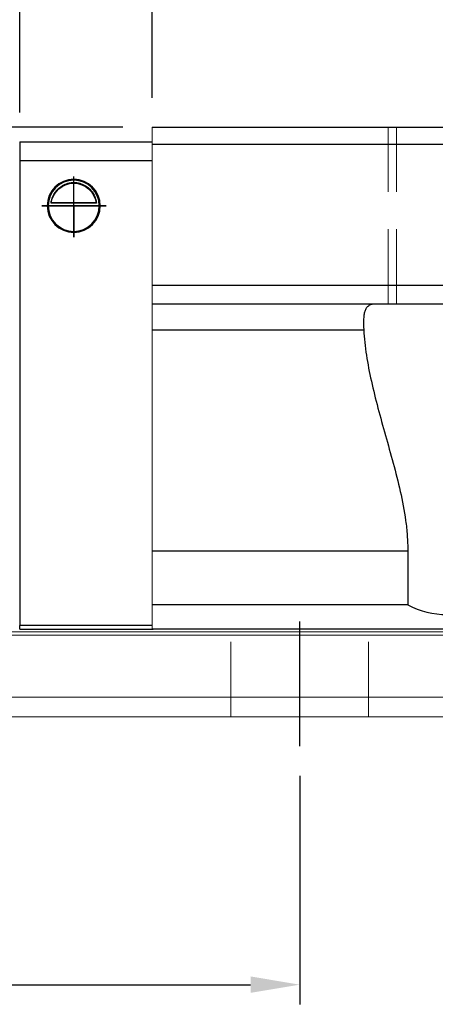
# Model space of a CAD drawing. Header units: millimetres. Extents: x 60 to 594, y 619 to 791.
# Tile 3 of 53: x 377 to 419, y 619 to 719. Entities that reach past the tile are written whole.
import ezdxf

# ---------------------------------------------------------------- set-up
doc = ezdxf.new("R2010")
doc.units = ezdxf.units.MM
doc.header["$LTSCALE"] = 2
doc.header["$PDSIZE"] = -1
for name, pattern in [('CENTER', [10.16, 6.35, -1.27, 1.27, -1.27]), ('DASHED', [0.75, 0.5, -0.25]), ('HIDDEN', [1.905, 1.27, -0.635])]:
    doc.linetypes.add(name, pattern=pattern)
for name, color, linetype in [('2', 7, 'Continuous'), ('CL', 1, 'CENTER'), ('DIM', 4, 'Continuous'), ('HID', 2, 'DASHED'), ('OUT', 3, 'Continuous')]:
    doc.layers.add(name, color=color, linetype=linetype)
doc.styles.add('DIM-7', font='SIMPLEX.shx', dxfattribs={"width": 0.7, "bigfont": 'chineset.shx'})
doc.dimstyles.new('CNS', dxfattribs={"dimtxt": 3.5, "dimasz": 2.5, "dimexe": 1, "dimexo": 1.5, "dimgap": 0.09, "dimtad": 0, "dimdsep": 46, "dimtxsty": 'DIM-7', "dimcen": 0.09, "dimclrd": 1, "dimclre": 1, "dimclrt": 4, "dimadec": 0, "dimazin": 0, "dimtfac": 1, "dimtix": 1, "dimtmove": 2, "dimatfit": 3, "dimfxl": 1, "dimtvp": 0.971429, "dimtolj": 1, "dimarcsym": 0})

# ---------------------------------------------------------------- blocks, each defined once
blk = doc.blocks.new('*D7')
at = {"color": 7, "lineweight": -2, "transparency": 16777216}
for p, q in [((300.38, 642.34), (300.38, 619.07)), ((405.38, 642.34), (405.38, 619.07)), ((305.38, 621.07), (400.38, 621.07))]:
    blk.add_line(p, q, dxfattribs=at)
at = {"color": 7, "transparency": 16777216}
for points in [[(305.38, 621.91), (305.38, 620.24), (300.38, 621.07)], [(400.38, 621.91), (400.38, 620.24), (405.38, 621.07)]]:
    blk.add_solid(points, dxfattribs=at)
at = {"layer": 'DEFPOINTS', "color": 0, "transparency": 16777216}
for p in [(300.38, 645.34), (405.38, 645.34), (405.38, 621.07)]:
    blk.add_point(p, dxfattribs=at)
at = {"color": 7, "transparency": 16777216, "insert": (352.88, 626.17), "char_height": 7, "attachment_point": 5, "style": 'DIM-7'}
blk.add_mtext('\\A1;105', dxfattribs=at)
blk = doc.blocks.new('*D19')
at = {"color": 7, "lineweight": -2, "transparency": 16777216}
for p, q in [((390.38, 711.34), (390.38, 736.21)), ((530.38, 711.34), (530.38, 736.21)), ((525.38, 734.21), (395.38, 734.21))]:
    blk.add_line(p, q, dxfattribs=at)
at = {"color": 7, "transparency": 16777216}
for points in [[(395.38, 735.04), (395.38, 733.37), (390.38, 734.21)], [(525.38, 735.04), (525.38, 733.37), (530.38, 734.21)]]:
    blk.add_solid(points, dxfattribs=at)
at = {"layer": 'DEFPOINTS', "color": 0, "transparency": 16777216}
for p in [(390.38, 734.21), (390.38, 708.34), (530.38, 708.34)]:
    blk.add_point(p, dxfattribs=at)
at = {"color": 7, "transparency": 16777216, "insert": (460.38, 739.31), "char_height": 7, "attachment_point": 5, "style": 'DIM-7'}
blk.add_mtext('\\A1;140', dxfattribs=at)
blk = doc.blocks.new('*D6')
at = {"color": 7, "lineweight": -2, "transparency": 16777216}
for p, q in [((373.38, 709.49), (373.38, 761.27)), ((547.38, 709.49), (547.38, 761.27)), ((542.38, 759.27), (378.38, 759.27))]:
    blk.add_line(p, q, dxfattribs=at)
at = {"color": 7, "transparency": 16777216}
for points in [[(378.38, 760.1), (378.38, 758.44), (373.38, 759.27)], [(542.38, 760.1), (542.38, 758.44), (547.38, 759.27)]]:
    blk.add_solid(points, dxfattribs=at)
at = {"layer": 'DEFPOINTS', "color": 0, "transparency": 16777216}
for p in [(373.38, 759.27), (373.38, 706.49), (547.38, 706.49)]:
    blk.add_point(p, dxfattribs=at)
at = {"color": 7, "transparency": 16777216, "insert": (460.38, 764.37), "char_height": 7, "attachment_point": 5, "style": 'DIM-7'}
blk.add_mtext('\\A1;174', dxfattribs=at)
blk = doc.blocks.new('*D22')
at = {"layer": 'DEFPOINTS', "color": 0, "transparency": 16777216}
for p in [(543.88, 746.04), (376.88, 706.84), (543.88, 706.84)]:
    blk.add_point(p, dxfattribs=at)
at = {"layer": 'DIM', "color": 7, "lineweight": -2, "transparency": 16777216}
for p, q in [((376.88, 709.84), (376.88, 748.04)), ((543.88, 709.84), (543.88, 748.04)), ((381.88, 746.04), (538.88, 746.04))]:
    blk.add_line(p, q, dxfattribs=at)
at = {"layer": 'DIM', "color": 7, "transparency": 16777216}
for points in [[(381.88, 746.88), (381.88, 745.21), (376.88, 746.04)], [(538.88, 746.88), (538.88, 745.21), (543.88, 746.04)]]:
    blk.add_solid(points, dxfattribs=at)
at = {"layer": 'DIM', "color": 7, "transparency": 16777216, "insert": (460.38, 751.14), "char_height": 7, "attachment_point": 5, "style": 'DIM-7'}
blk.add_mtext('\\A1;167', dxfattribs=at)
blk = doc.blocks.new('*D24')
at = {"layer": 'DEFPOINTS', "color": 0, "transparency": 16777216}
for p in [(353.83, 708.34), (390.38, 708.34), (360.88, 697.84)]:
    blk.add_point(p, dxfattribs=at)
at = {"layer": 'DIM', "color": 7, "lineweight": -2, "transparency": 16777216}
for p, q in [((353.83, 713.34), (353.83, 718.34)), ((387.38, 708.34), (351.83, 708.34)), ((353.83, 697.84), (353.83, 708.34)), ((357.88, 697.84), (351.83, 697.84)), ((353.83, 692.84), (353.83, 687.84))]:
    blk.add_line(p, q, dxfattribs=at)
at = {"layer": 'DIM', "color": 7, "transparency": 16777216}
for points in [[(353, 713.34), (354.67, 713.34), (353.83, 708.34)], [(353, 692.84), (354.67, 692.84), (353.83, 697.84)]]:
    blk.add_solid(points, dxfattribs=at)
at = {"layer": 'DIM', "color": 7, "transparency": 16777216, "insert": (348.73, 703.09), "char_height": 7, "attachment_point": 5, "rotation": 90, "style": 'DIM-7'}
blk.add_mtext('\\A1;10.5', dxfattribs=at)
blk = doc.blocks.new('*D25')
at = {"color": 7, "lineweight": -2, "transparency": 16777216}
for p, q in [((360.88, 700.87), (360.88, 761.27)), ((373.38, 709.49), (373.38, 761.27)), ((355.88, 759.27), (350.88, 759.27)), ((360.88, 759.27), (373.38, 759.27)), ((378.38, 759.27), (383.38, 759.27))]:
    blk.add_line(p, q, dxfattribs=at)
at = {"color": 7, "transparency": 16777216}
for points in [[(355.88, 760.1), (355.88, 758.44), (360.88, 759.27)], [(378.38, 760.1), (378.38, 758.44), (373.38, 759.27)]]:
    blk.add_solid(points, dxfattribs=at)
at = {"layer": 'DEFPOINTS', "color": 0, "transparency": 16777216}
for p in [(373.38, 759.27), (373.38, 706.49), (360.88, 697.87)]:
    blk.add_point(p, dxfattribs=at)
at = {"color": 7, "transparency": 16777216, "insert": (367.13, 766.2), "char_height": 7, "attachment_point": 5, "style": 'DIM-7'}
blk.add_mtext('\\A1;(12.5)', dxfattribs=at)

msp = doc.modelspace()

# ---------------------------------------------------------------- linework, layer by layer
at = {"layer": '2', "color": 0, "linetype": 'Continuous'}
for p, q in [((376.88, 706.837), (376.88, 704.937)), ((376.88, 706.837), (390.38, 706.837)), ((376.88, 704.937), (390.38, 704.937)), ((376.88, 704.937), (376.88, 657.637)), ((384.689, 700.612), (380.071, 700.612)), ((384.661, 700.637), (380.1, 700.637)), ((379.78, 700.337), (384.98, 700.337)), ((376.88, 657.237), (376.88, 657.637)), ((390.38, 657.637), (376.88, 657.637)), ((376.88, 657.237), (390.459, 657.237))]:
    msp.add_line(p, q, dxfattribs=at)
for radius, start, end in [(2.7, 90, 270), (2.6, 90, 270), (2.7, 270, 90), (2.6, 270, 90)]:
    msp.add_arc((382.38, 700.337), radius, start, end, dxfattribs=at)
at = {"layer": '2', "color": 0, "linetype": 'Continuous', "extrusion": (0, 0, -1)}
for start, end in [(7.49472, 90), (90, 172.50528)]:
    msp.add_arc((-382.38, 700.337), 2.3, start, end, dxfattribs=at)
at = {"layer": '2', "color": 0, "linetype": 'Continuous'}
for points, knots in [([(380.071, 700.612), (380.098, 700.844), (380.16, 701.071), (380.332, 701.477), (380.443, 701.661), (380.759, 702.062), (380.987, 702.257), (381.407, 702.502), (381.588, 702.58), (381.901, 702.667), (382.023, 702.691), (382.225, 702.712), (382.303, 702.717), (382.38, 702.717)], [0, 0, 0, 0, 0.187135, 0.187135, 0.3722972, 0.3722972, 0.651232, 0.651232, 0.8354912, 0.8354912, 0.9393137, 0.9393137, 1, 1, 1, 1]), ([(382.38, 702.717), (382.506, 702.717), (382.633, 702.705), (382.929, 702.655), (383.092, 702.605), (383.531, 702.422), (383.787, 702.25), (384.179, 701.856), (384.331, 701.649), (384.543, 701.229), (384.616, 701.022), (384.671, 700.741), (384.681, 700.677), (384.689, 700.612)], [0, 0, 0, 0, 0.0998047, 0.0998047, 0.2515472, 0.2515472, 0.5439534, 0.5439534, 0.769985, 0.769985, 0.9482846, 0.9482846, 1, 1, 1, 1])]:
    msp.add_open_spline(points, degree=3, knots=knots, dxfattribs=at)
for points in [[(380.1, 700.637), (380.09, 700.628), (380.081, 700.62), (380.071, 700.612)], [(384.689, 700.612), (384.68, 700.62), (384.67, 700.628), (384.661, 700.637)]]:
    msp.add_open_spline(points, degree=3, dxfattribs=at)
at = {"layer": 'CL', "color": 0}
msp.add_line((405.38, 645.337), (405.38, 660.487), dxfattribs=at)
at = {"layer": 'DIM', "color": 0}
for p, q in [((382.38, 697.147), (382.38, 703.308)), ((385.691, 700.337), (379.145, 700.337)), ((379.145, 700.337), (382.38, 700.337)), ((382.38, 700.337), (385.691, 700.337)), ((382.38, 700.337), (382.38, 697.147))]:
    msp.add_line(p, q, dxfattribs=at)
at = {"layer": 'HID', "color": 7, "linetype": 'HIDDEN', "lineweight": 0, "ltscale": 3}
for p, q in [((414.38, 690.337), (414.38, 708.337)), ((415.23, 690.337), (415.23, 708.337))]:
    msp.add_line(p, q, dxfattribs=at)
at = {"layer": 'HID', "color": 0, "linetype": 'HIDDEN', "lineweight": 0, "ltscale": 3}
for p, q in [((398.38, 648.337), (398.38, 657.237)), ((412.38, 648.337), (412.38, 657.237))]:
    msp.add_line(p, q, dxfattribs=at)
at = {"layer": 'OUT', "color": 7, "linetype": 'Continuous', "lineweight": 15}
msp.add_line((390.38, 708.337), (390.38, 657.237), dxfattribs=at)
at = {"layer": 'OUT', "color": 7}
for p, q in [((390.38, 708.337), (530.38, 708.337)), ((530.38, 706.587), (390.38, 706.587)), ((530.38, 692.237), (390.38, 692.237)), ((530.38, 690.337), (390.38, 690.337)), ((390.38, 687.707), (411.901, 687.707)), ((390.38, 665.237), (416.38, 665.237)), ((416.38, 665.237), (416.38, 659.737)), ((416.38, 659.737), (390.38, 659.737)), ((530.38, 657.237), (390.38, 657.237))]:
    msp.add_line(p, q, dxfattribs=at)
at = {"layer": 'OUT', "color": 0, "linetype": 'Continuous', "lineweight": 15}
for p, q in [((334.122, 656.983), (584.38, 656.983)), ((334.343, 656.63), (584.38, 656.63)), ((335.983, 650.337), (584.38, 650.337)), ((280.38, 648.337), (584.38, 648.337))]:
    msp.add_line(p, q, dxfattribs=at)
at = {"layer": 'OUT', "color": 7}
msp.add_arc((420.38, 667.237), 8.5, 241.92751, 298.07249, dxfattribs=at)
for points, knots in [([(413.091, 690.337), (412.961, 690.337), (412.839, 690.325), (412.62, 690.274), (412.522, 690.236), (412.348, 690.13), (412.272, 690.063), (412.141, 689.897), (412.086, 689.797), (411.998, 689.572), (411.965, 689.446), (411.915, 689.165), (411.899, 689.009), (411.872, 688.506), (411.881, 688.128), (411.901, 687.707)], [0, 0, 0, 0, 0.125, 0.125, 0.25, 0.25, 0.375, 0.375, 0.5, 0.5, 0.625, 0.625, 0.75, 0.75, 1, 1, 1, 1]), ([(411.901, 687.707), (411.941, 686.861), (412.036, 686.003), (412.304, 684.263), (412.476, 683.381), (412.875, 681.589), (413.103, 680.676), (413.59, 678.834), (413.848, 677.908), (414.372, 676.043), (414.638, 675.103), (415.152, 673.205), (415.4, 672.247), (415.839, 670.302), (416.03, 669.315), (416.234, 667.804), (416.288, 667.294), (416.361, 666.267), (416.38, 665.752), (416.38, 665.237)], [0, 0, 0, 0, 0.125, 0.125, 0.25, 0.25, 0.375, 0.375, 0.5, 0.5, 0.625, 0.625, 0.75, 0.75, 0.875, 0.875, 0.9375, 0.9375, 1, 1, 1, 1])]:
    msp.add_open_spline(points, degree=3, knots=knots, dxfattribs=at)

# ---------------------------------------------------------------- dimensions: what is measured, and where the dimension line sits
at = {"color": 0}
dim = msp.add_linear_dim(base=(373.38, 759.269), p1=(360.88, 697.865), p2=(373.38, 706.487), text='(<>)', dimstyle='CNS', override={"dimscale": 2, "dimgap": 0.8, "dimtad": 1, "dimclrd": 7, "dimclre": 7, "dimclrt": 7, "dimtmove": 1}, dxfattribs=at)
dim.commit()
dim.dimension.update_dxf_attribs({"geometry": '*D25', "text_midpoint": (367.13, 766.202)})
for base, p1, p2, picture, middle in [((373.38, 759.269), (547.38, 706.487), (373.38, 706.487), '*D6', (460.38, 764.369)), ((390.38, 734.207), (530.38, 708.337), (390.38, 708.337), '*D19', (460.38, 739.307)), ((405.38, 621.073), (300.38, 645.337), (405.38, 645.337), '*D7', (352.88, 626.173))]:
    dim = msp.add_linear_dim(base=base, p1=p1, p2=p2, dimstyle='CNS', override={"dimscale": 2, "dimgap": 0.8, "dimtad": 1, "dimclrd": 7, "dimclre": 7, "dimclrt": 7, "dimtmove": 1}, dxfattribs=at)
    dim.commit()
    dim.dimension.update_dxf_attribs({"geometry": picture, "text_midpoint": middle})
at = {"layer": 'DIM', "color": 0}
dim = msp.add_linear_dim(base=(543.88, 746.045), p1=(376.88, 706.837), p2=(543.88, 706.837), dimstyle='CNS', override={"dimscale": 2, "dimgap": 0.8, "dimtad": 1, "dimclrd": 7, "dimclre": 7, "dimclrt": 7, "dimtmove": 1}, dxfattribs=at)
dim.commit()
dim.dimension.update_dxf_attribs({"geometry": '*D22', "text_midpoint": (460.38, 751.145)})
dim = msp.add_linear_dim(base=(353.834, 708.337), p1=(360.88, 697.837), p2=(390.38, 708.337), angle=90, dimstyle='CNS', override={"dimscale": 2, "dimgap": 0.8, "dimtad": 1, "dimclrd": 7, "dimclre": 7, "dimclrt": 7, "dimtmove": 1}, dxfattribs=at)
dim.commit()
dim.dimension.update_dxf_attribs({"geometry": '*D24', "text_midpoint": (348.734, 703.087)})

doc.saveas('drawing.dxf')
